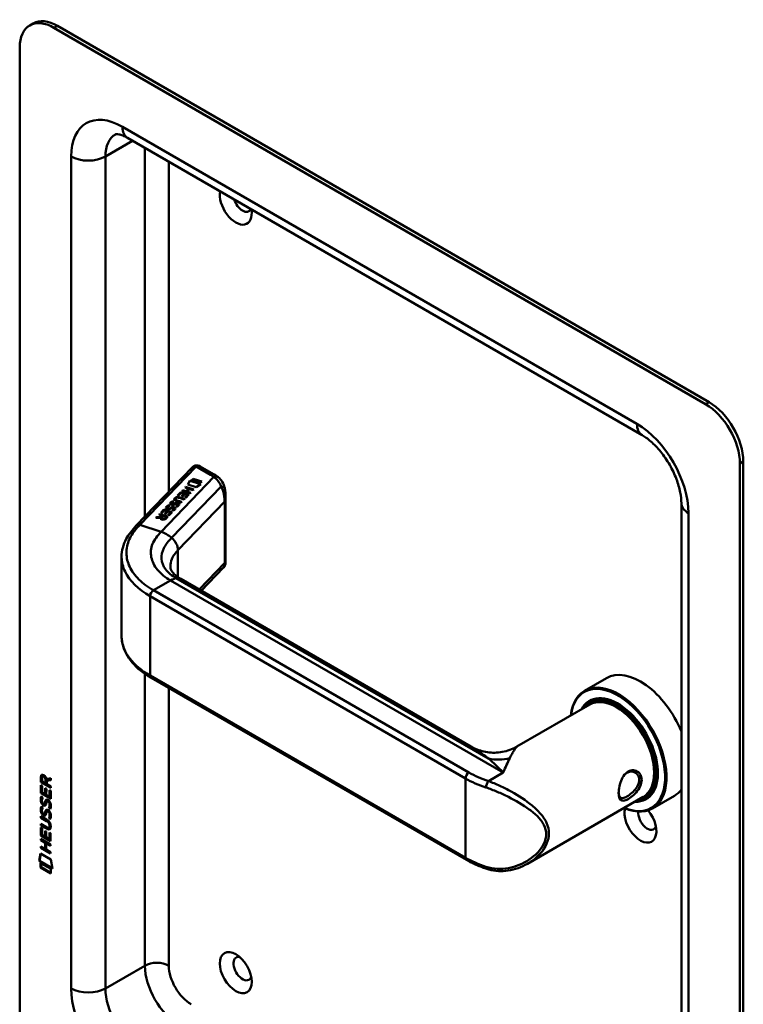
# Model space of a CAD drawing. Header units: millimetres. Extents: x 20 to 833, y 20 to 574.
# Tile 2 of 5: x 180 to 240, y 93 to 175. Entities that reach past the tile are written whole.
import ezdxf

# ---------------------------------------------------------------- set-up
doc = ezdxf.new("R2010")
doc.units = ezdxf.units.MM
doc.header["$LTSCALE"] = 2
doc.layers.add('Sichtbare Kanten(DIN)', color=7, linetype='Continuous', lineweight=50)
doc.layers.add('Sichtbare tangentiale Kanten(DIN)', color=7, linetype='Continuous', lineweight=50)

msp = doc.modelspace()

# ---------------------------------------------------------------- linework, layer by layer
at = {"layer": 'Sichtbare Kanten(DIN)'}
for p, q in [((180.707, 174.086), (180.99, 174.249)), ((236.447, 142.861), (182.707, 173.888)), ((236.73, 143.024), (182.99, 174.051)), ((179.878, 172.255), (179.878, 90.605)), ((231.204, 140.312), (188.778, 164.807)), ((239.558, 56.476), (239.558, 138.125)), ((189.498, 132.848), (194.109, 137.65)), ((195.92, 137.068), (194.772, 137.731)), ((239.275, 56.312), (239.275, 137.962)), ((193.734, 136.232), (193.904, 136.553)), ((193.737, 136.231), (193.904, 136.546)), ((193.904, 136.553), (194.817, 136.261)), ((193.904, 136.553), (193.904, 136.546)), ((193.904, 136.546), (194.811, 136.256)), ((194.048, 136.557), (194.196, 136.711)), ((194.747, 136.334), (194.048, 136.557)), ((194.053, 136.556), (194.196, 136.704)), ((194.196, 136.711), (194.895, 136.487)), ((194.196, 136.711), (194.196, 136.704)), ((194.196, 136.704), (194.89, 136.482)), ((194.895, 136.487), (194.747, 136.334)), ((192.901, 135.341), (193.163, 135.614)), ((192.906, 135.34), (193.163, 135.607)), ((193.163, 135.614), (193.83, 135.4)), ((193.163, 135.614), (193.163, 135.607)), ((193.163, 135.607), (193.825, 135.395)), ((193.266, 135.721), (193.315, 135.771)), ((193.933, 135.507), (193.266, 135.721)), ((193.271, 135.719), (193.315, 135.765)), ((193.315, 135.771), (193.608, 135.677)), ((193.315, 135.771), (193.315, 135.765)), ((193.315, 135.765), (193.608, 135.671)), ((193.516, 135.981), (193.565, 136.032)), ((193.81, 135.887), (193.516, 135.981)), ((193.521, 135.98), (193.565, 136.025)), ((193.565, 136.032), (194.232, 135.818)), ((193.565, 136.032), (193.565, 136.025)), ((193.565, 136.025), (194.227, 135.813)), ((193.608, 135.677), (193.81, 135.887)), ((193.608, 135.671), (193.81, 135.881)), ((193.608, 135.677), (193.608, 135.671)), ((193.893, 135.86), (193.692, 135.651)), ((193.692, 135.651), (193.981, 135.558)), ((193.692, 135.651), (193.692, 135.644)), ((193.692, 135.644), (193.977, 135.553)), ((194.435, 136.008), (193.734, 136.232)), ((193.81, 135.887), (193.81, 135.881)), ((194.183, 135.768), (193.893, 135.86)), ((194.232, 135.818), (194.183, 135.768)), ((194.817, 136.261), (194.435, 136.008)), ((192.504, 134.866), (192.504, 134.859)), ((192.719, 135.024), (192.719, 135.017)), ((192.753, 135.089), (192.752, 135.088)), ((193.198, 134.742), (192.814, 134.865)), ((192.857, 134.918), (193.247, 134.793)), ((192.857, 134.911), (193.242, 134.788)), ((192.983, 135.315), (192.901, 135.341)), ((193.196, 135.537), (192.983, 135.315)), ((193.448, 135.003), (193.059, 135.127)), ((193.113, 135.176), (193.497, 135.054)), ((193.113, 135.17), (193.492, 135.049)), ((193.41, 135.468), (193.196, 135.537)), ((193.247, 134.793), (193.198, 134.742)), ((193.223, 135.274), (193.41, 135.468)), ((193.304, 135.248), (193.223, 135.274)), ((193.228, 135.272), (193.41, 135.462)), ((193.491, 135.442), (193.304, 135.248)), ((193.41, 135.468), (193.41, 135.462)), ((193.497, 135.054), (193.448, 135.003)), ((193.489, 135.157), (193.7, 135.376)), ((193.571, 135.131), (193.489, 135.157)), ((193.7, 135.376), (193.491, 135.442)), ((193.494, 135.155), (193.7, 135.369)), ((193.83, 135.4), (193.571, 135.131)), ((193.7, 135.376), (193.7, 135.369)), ((193.981, 135.558), (193.933, 135.507)), ((196.864, 129.813), (196.864, 135.283)), ((191.513, 133.895), (191.775, 134.168)), ((191.518, 133.894), (191.775, 134.161)), ((191.807, 134.091), (191.594, 133.869)), ((191.775, 134.168), (192.442, 133.955)), ((191.775, 134.168), (191.775, 134.161)), ((191.775, 134.161), (192.437, 133.95)), ((192.022, 134.023), (191.807, 134.091)), ((191.835, 133.828), (192.022, 134.023)), ((191.839, 133.826), (192.022, 134.016)), ((192.103, 133.997), (191.916, 133.802)), ((192.022, 134.023), (192.022, 134.016)), ((192.035, 134.315), (192.035, 134.308)), ((192.091, 134.256), (192.093, 134.255)), ((192.091, 134.256), (192.091, 134.25)), ((192.091, 134.25), (192.093, 134.249)), ((192.312, 133.93), (192.103, 133.997)), ((192.172, 134.251), (192.172, 134.244)), ((192.175, 134.523), (192.175, 134.516)), ((192.442, 133.955), (192.182, 133.685)), ((192.27, 134.294), (192.27, 134.288)), ((192.307, 134.317), (192.307, 134.311)), ((192.364, 134.657), (192.364, 134.651)), ((192.42, 134.599), (192.423, 134.598)), ((192.42, 134.599), (192.42, 134.593)), ((192.42, 134.593), (192.423, 134.592)), ((192.501, 134.072), (192.435, 134.11)), ((192.481, 134.33), (192.476, 134.328)), ((192.501, 134.594), (192.501, 134.587)), ((192.599, 134.637), (192.599, 134.631)), ((192.627, 134.266), (192.628, 134.268)), ((192.627, 134.259), (192.628, 134.262)), ((192.629, 134.276), (192.629, 134.269)), ((192.636, 134.66), (192.636, 134.654)), ((192.831, 134.414), (192.765, 134.453)), ((192.81, 134.673), (192.805, 134.671)), ((192.957, 134.609), (192.957, 134.611)), ((192.957, 134.602), (192.957, 134.605)), ((192.958, 134.619), (192.958, 134.612)), ((234.447, 66.11), (234.447, 134.696)), ((191.109, 133.474), (191.165, 133.533)), ((191.49, 133.491), (191.109, 133.474)), ((191.115, 133.474), (191.165, 133.526)), ((191.165, 133.533), (191.529, 133.549)), ((191.165, 133.526), (191.529, 133.543)), ((191.165, 133.533), (191.165, 133.526)), ((191.373, 133.749), (191.422, 133.8)), ((191.639, 133.664), (191.373, 133.749)), ((191.377, 133.747), (191.422, 133.794)), ((191.422, 133.8), (192.089, 133.587)), ((191.422, 133.8), (191.422, 133.794)), ((191.422, 133.794), (192.084, 133.582)), ((191.49, 133.491), (191.49, 133.485)), ((191.594, 133.869), (191.513, 133.895)), ((191.529, 133.549), (191.639, 133.664)), ((191.529, 133.543), (191.639, 133.657)), ((191.529, 133.549), (191.529, 133.543)), ((191.576, 133.461), (191.576, 133.455)), ((191.72, 133.638), (191.606, 133.518)), ((191.639, 133.664), (191.639, 133.657)), ((191.958, 133.562), (191.72, 133.638)), ((191.916, 133.802), (191.835, 133.828)), ((191.843, 133.442), (191.958, 133.562)), ((191.843, 133.435), (191.958, 133.555)), ((192.089, 133.587), (191.919, 133.41)), ((191.958, 133.562), (191.958, 133.555)), ((192.101, 133.711), (192.312, 133.93)), ((192.182, 133.685), (192.101, 133.711)), ((192.106, 133.709), (192.312, 133.923)), ((192.312, 133.93), (192.312, 133.923)), ((188.284, 123.752), (188.284, 130.224)), ((196.695, 129.384), (194.859, 127.472)), ((217.098, 114.632), (193.165, 128.45)), ((216.731, 105.282), (190.709, 120.306)), ((228.273, 120.276), (226.463, 119.231)), ((226.893, 118.094), (220.888, 114.627)), ((227.019, 118.398), (226.85, 118.3)), ((181.67, 112.142), (181.627, 112.118)), ((181.627, 111.689), (181.627, 112.118)), ((181.669, 111.714), (181.67, 112.142)), ((181.726, 112.047), (181.726, 111.757)), ((181.813, 112.197), (181.771, 112.172)), ((181.626, 110.798), (181.627, 111.452)), ((181.669, 111.714), (181.627, 111.689)), ((182.435, 111.222), (181.627, 111.689)), ((181.627, 111.452), (181.725, 111.395)), ((182.435, 111.271), (181.669, 111.714)), ((181.669, 110.822), (181.669, 111.428)), ((181.725, 111.395), (181.725, 110.864)), ((181.726, 111.757), (182.013, 111.59)), ((182.013, 111.59), (182.014, 111.88)), ((182.056, 111.615), (182.013, 111.59)), ((182.056, 111.615), (182.056, 111.905)), ((182.098, 111.95), (182.436, 112.012)), ((182.113, 111.811), (182.112, 111.533)), ((182.112, 111.533), (182.435, 111.346)), ((182.436, 111.871), (182.113, 111.811)), ((182.155, 111.835), (182.113, 111.811)), ((182.436, 111.887), (182.155, 111.835)), ((182.435, 111.346), (182.435, 111.222)), ((182.436, 112.012), (182.436, 111.871)), ((181.669, 110.822), (181.626, 110.798)), ((182.435, 110.33), (181.626, 110.798)), ((182.435, 110.379), (181.669, 110.822)), ((181.675, 110.517), (181.77, 110.429)), ((181.725, 110.864), (181.978, 110.718)), ((181.978, 110.718), (181.978, 111.19)), ((181.978, 111.19), (182.077, 111.133)), ((182.02, 110.742), (181.978, 110.718)), ((182.02, 110.742), (182.02, 111.166)), ((182.077, 111.133), (182.076, 110.661)), ((182.076, 110.661), (182.336, 110.51)), ((182.336, 110.51), (182.337, 111.048)), ((182.379, 110.535), (182.336, 110.51)), ((182.337, 111.048), (182.435, 110.991)), ((182.379, 110.535), (182.379, 111.024)), ((182.435, 110.991), (182.435, 110.33)), ((231.293, 110.473), (221.768, 104.974)), ((231.619, 110.43), (231.45, 110.332)), ((233.873, 110.577), (232.063, 109.532)), ((181.674, 109.686), (181.77, 109.598)), ((181.73, 110.05), (181.732, 110.043)), ((181.955, 109.921), (181.912, 109.896)), ((181.957, 109.922), (181.915, 109.898)), ((181.924, 109.907), (181.927, 109.91)), ((181.966, 109.931), (181.969, 109.935)), ((182.189, 110.14), (182.147, 110.115)), ((182.22, 110.103), (182.217, 110.105)), ((182.263, 110.128), (182.22, 110.103)), ((182.263, 110.128), (182.259, 110.13)), ((181.625, 108.765), (181.625, 108.888)), ((181.625, 108.888), (182.09, 108.619)), ((181.667, 108.789), (181.625, 108.765)), ((181.667, 108.789), (181.667, 108.863)), ((182.139, 108.516), (181.667, 108.789)), ((181.73, 109.219), (181.732, 109.212)), ((181.954, 109.089), (181.912, 109.065)), ((181.957, 109.091), (181.914, 109.067)), ((181.923, 109.075), (181.926, 109.079)), ((181.965, 109.1), (181.969, 109.103)), ((182.188, 109.308), (182.146, 109.284)), ((182.22, 109.272), (182.216, 109.274)), ((182.262, 109.296), (182.22, 109.272)), ((182.262, 109.296), (182.259, 109.298)), ((182.317, 109.579), (182.274, 109.555)), ((181.624, 108.133), (181.624, 108.256)), ((181.624, 108.256), (182.097, 107.983)), ((181.667, 108.158), (181.624, 108.133)), ((182.09, 107.864), (181.624, 108.133)), ((182.097, 108.492), (181.625, 108.765)), ((181.667, 108.158), (181.667, 108.232)), ((182.132, 107.888), (181.667, 108.158)), ((182.316, 108.748), (182.274, 108.724)), ((182.334, 107.967), (182.291, 107.943)), ((182.346, 108.092), (182.346, 108.095)), ((182.388, 108.116), (182.388, 108.119)), ((181.624, 107.292), (181.624, 107.947)), ((181.624, 107.947), (181.723, 107.89)), ((181.666, 107.317), (181.624, 107.292)), ((182.432, 106.825), (181.624, 107.292)), ((181.666, 107.317), (181.667, 107.922)), ((182.432, 106.874), (181.666, 107.317)), ((181.723, 107.89), (181.722, 107.359)), ((181.722, 107.359), (181.975, 107.212)), ((181.975, 107.212), (181.976, 107.685)), ((182.018, 107.237), (181.975, 107.212)), ((181.976, 107.685), (182.074, 107.628)), ((182.018, 107.237), (182.018, 107.66)), ((182.074, 107.628), (182.074, 107.155)), ((182.074, 107.155), (182.334, 107.005)), ((182.334, 107.005), (182.334, 107.543)), ((182.334, 107.543), (182.433, 107.486)), ((182.376, 107.029), (182.376, 107.518)), ((182.433, 107.486), (182.432, 106.825)), ((181.623, 106.91), (181.623, 107.034)), ((181.623, 107.034), (182.432, 106.566)), ((181.665, 106.935), (181.623, 106.91)), ((181.975, 106.707), (181.623, 106.91)), ((181.623, 106.279), (181.623, 106.402)), ((181.623, 106.402), (181.974, 106.199)), ((181.665, 106.935), (181.666, 107.009)), ((182.017, 106.732), (181.665, 106.935)), ((181.665, 106.303), (181.665, 106.377)), ((181.974, 106.199), (181.975, 106.707)), ((182.017, 106.732), (181.975, 106.707)), ((182.017, 106.223), (182.017, 106.732)), ((182.118, 106.673), (182.075, 106.649)), ((182.432, 106.443), (182.075, 106.649)), ((182.075, 106.649), (182.075, 106.14)), ((182.432, 106.492), (182.118, 106.673)), ((182.376, 107.029), (182.334, 107.005)), ((182.432, 106.566), (182.432, 106.443)), ((181.472, 105.197), (181.602, 105.819)), ((181.515, 105.222), (181.635, 105.8)), ((181.602, 105.819), (182.452, 105.327)), ((181.665, 106.303), (181.623, 106.279)), ((182.431, 105.811), (181.623, 106.279)), ((182.431, 105.86), (181.665, 106.303)), ((182.017, 106.223), (181.974, 106.199)), ((182.075, 106.14), (182.431, 105.934)), ((182.431, 105.934), (182.431, 105.811)), ((181.515, 105.222), (181.472, 105.197)), ((182.58, 104.557), (181.472, 105.197)), ((182.571, 104.611), (181.515, 105.222)), ((181.602, 105.029), (182.45, 104.539)), ((181.602, 104.656), (181.602, 105.029)), ((181.644, 104.681), (181.645, 105.004)), ((182.452, 105.327), (182.58, 104.557)), ((181.644, 104.681), (181.602, 104.656)), ((182.45, 104.166), (181.602, 104.656)), ((182.45, 104.215), (181.644, 104.681)), ((182.45, 104.539), (182.45, 104.166))]:
    msp.add_line(p, q, dxfattribs=at)
for centre, major_axis, ratio, start_param, end_param in [((182.99, 170.785), (-2, 3.464), 0.57735, 5.497787, 6.283185), ((182.707, 170.622), (-2, 3.464), 0.57735, 5.497787, 7.068583), ((197.698, 159.354), (0.93, -1.611), 0.57735, 3.725867, 7.269707), ((198.263, 159.681), (0.53, -0.918), 0.57735, 4.343069, 6.652505), ((236.73, 139.758), (-2, 3.464), 0.57735, 3.926991, 5.497787), ((236.447, 139.595), (2, -3.464), 0.57735, 0.785398, 2.356194), ((194.572, 137.154), (-0.076, -0.62), 0.711531, 2.84759, 2.850395), ((194.309, 135.21), (-1.686, -0.2), 0.222773, 6.018982, 6.737446), ((194.309, 135.203), (-1.686, -0.2), 0.222773, 6.018982, 6.248126), ((193.399, 134.261), (-0.7, 0.879), 0.508563, 5.632274, 6.350614), ((193.399, 134.255), (-0.7, 0.879), 0.508563, 5.632274, 6.350614), ((195.66, 130.67), (-2.871, 4.449), 0.191984, 6.053706, 6.328639), ((192.462, 134.434), (0.425, 0.134), 0.323145, 3.032844, 3.554231), ((192.462, 134.428), (0.425, 0.134), 0.323145, 3.032844, 3.554231), ((192.791, 134.777), (-0.424, -0.134), 0.323385, 6.174461, 6.696153), ((192.791, 134.77), (-0.424, -0.134), 0.323385, 6.174461, 6.696153), ((192.491, 134.322), (0.0415, 0.0104), 0.237853, 1.45827, 1.766348), ((192.351, 134.214), (0.276, 0.072), 0.366407, 6.119353, 6.579647), ((191.931, 133.941), (0.695, 0.349), 0.189659, 6.06821, 6.129169), ((191.931, 133.934), (0.695, 0.349), 0.189659, 6.06821, 6.129169), ((192.351, 134.208), (0.276, 0.072), 0.366407, 6.119353, 6.188348), ((192.82, 134.665), (-0.0415, -0.0104), 0.237853, 4.599863, 4.907941), ((192.677, 134.556), (-0.279, -0.072), 0.364474, 2.978881, 3.436713), ((192.208, 134.257), (-0.747, -0.376), 0.181536, 2.935109, 2.99425), ((192.208, 134.25), (-0.747, -0.376), 0.181536, 2.935109, 2.99425), ((192.677, 134.55), (-0.279, -0.072), 0.364474, 2.978881, 3.047498), ((192.003, 133.541), (-0.518, -0.093), 0.376472, 6.070506, 6.901313), ((192.003, 133.534), (-0.518, -0.093), 0.376472, 6.070506, 6.199543), ((191.668, 133.634), (-0.151, 0.213), 0.804515, 2.32247, 3.295215), ((191.668, 133.627), (0.151, -0.213), 0.804515, 5.464063, 6.436807), ((229.263, 114.381), (2.8, -4.85), 0.57735, 5.616239, 10.091724), ((231.073, 115.427), (-2.8, 4.85), 0.57735, 4.477866, 6.283185), ((229.206, 114.349), (-2.76, 4.78), 0.57735, 2.493276, 6.931502), ((229.206, 114.349), (2.34, -4.053), 0.57735, 5.935521, 9.772443), ((229.15, 114.316), (2.3, -3.984), 0.57735, 5.987222, 9.720741), ((229.093, 114.283), (-2.26, 3.914), 0.57735, 2.910651, 6.514127), ((229.234, 114.365), (-2.32, 4.018), 0.57735, 5.502088, 6.538938), ((229.093, 114.283), (-2.2, 3.811), 0.57735, 3.141593, 6.283185), ((229.319, 114.414), (-2.3, 3.984), 0.57735, 6.063133, 6.283185), ((229.376, 114.447), (-2.32, 4.018), 0.57735, 0.030483, 0.137203), ((182.059, 111.602), (0.285, -0.572), 0.301873, 2.712845, 3.68559), ((182.102, 111.626), (0.285, -0.572), 0.301873, 2.712845, 3.160061), ((181.665, 111.803), (0.033, 0.522), 0.855294, 5.050754, 5.881562), ((229.234, 114.365), (2.32, -4.018), 0.57735, 6.027433, 7.064282), ((230.79, 115.263), (1.91, -3.308), 0.57735, 5.557326, 5.557339), ((230.847, 115.296), (-1.8, 3.118), 0.57735, 2.462586, 2.462623), ((230.79, 115.263), (1.91, -3.308), 0.57735, 5.639968, 5.640046), ((229.093, 114.283), (-2.26, 3.914), 0.57735, 2.422782, 2.422829), ((229.15, 114.316), (2.3, -3.984), 0.57735, 5.546128, 5.546169), ((229.206, 114.349), (2.34, -4.053), 0.57735, 5.528422, 5.52846), ((229.376, 114.447), (1.95, -3.377), 0.57735, 6.020574, 6.020678), ((229.432, 114.479), (1.91, -3.308), 0.57735, 6.04552, 6.045823), ((229.319, 114.414), (2.3, -3.984), 0.57735, 0, 0.220052), ((231.073, 115.427), (2.8, -4.85), 0.57735, 0, 0.234523), ((182.088, 110.859), (0.278, 0.917), 0.281235, 2.669751, 2.730711), ((181.941, 110.188), (0.059, 0.299), 0.72217, 2.211263, 2.671556), ((181.907, 109.924), (0.0248, 0.0325), 0.583914, 4.30859, 4.616668), ((181.95, 109.949), (0.0248, 0.0325), 0.583914, 4.30859, 4.616668), ((182.034, 109.66), (0.145, 0.462), 0.615043, 5.609575, 6.130963), ((182.076, 109.685), (0.145, 0.462), 0.615043, 5.609575, 6.130963), ((229.15, 114.316), (2.3, -3.984), 0.57735, 5.735243, 5.735264), ((229.093, 114.283), (-2.26, 3.914), 0.57735, 2.624619, 2.624677), ((229.093, 114.283), (-2.2, 3.811), 0.57735, 2.677724, 2.677869), ((229.376, 114.447), (-2.32, 4.018), 0.57735, 2.582841, 2.582924), ((229.376, 114.447), (2.32, -4.018), 0.57735, 6.145982, 6.252702), ((182.112, 110.095), (0.304, 0.982), 0.270347, 2.690551, 2.749692), ((181.943, 109.358), (0.062, 0.301), 0.723088, 2.219923, 2.677754), ((181.907, 109.093), (0.0248, 0.0325), 0.583914, 4.30859, 4.616668), ((181.949, 109.117), (0.0248, 0.0325), 0.583914, 4.30859, 4.616668), ((182.033, 108.829), (0.145, 0.462), 0.615351, 5.608827, 6.13052), ((182.076, 108.854), (0.145, 0.462), 0.615351, 5.608827, 6.13052), ((231.073, 108.405), (0.93, -1.611), 0.57735, 3.6589, 8.138452), ((231.639, 108.731), (0.53, -0.918), 0.57735, 3.796235, 6.739089), ((181.009, 107.716), (1.39, 0.562), 0.642557, 6.029314, 6.747778), ((181.011, 110.016), (1.354, -2.201), 0.216413, 5.902022, 6.620361), ((175.718, 118.397), (6.576, -10.453), 0.079405, 6.133619, 6.408552), ((175.76, 118.421), (6.576, -10.453), 0.079405, 6.280171, 6.408552), ((181.053, 110.041), (1.354, -2.201), 0.216413, 5.902022, 6.233391), ((218.534, 104.921), (-0.125, -0.38), 0.405066, 0, 0.002652), ((198.263, 96.321), (-0.53, 0.918), 0.57735, 5.827281, 9.880682)]:
    msp.add_ellipse(centre, major_axis=major_axis, ratio=ratio, start_param=start_param, end_param=end_param, dxfattribs=at)
msp.add_ellipse((197.698, 95.994), major_axis=(-0.93, 1.611), ratio=0.57735, dxfattribs=at)
for points, knots in [([(188.778, 164.807), (188.634, 164.89), (188.5, 164.954), (188.261, 165.049), (188.156, 165.079), (187.985, 165.113), (187.919, 165.118), (187.828, 165.117), (187.803, 165.112), (187.778, 165.105), (187.778, 165.104), (187.778, 165.104)], [1.5707963, 1.5707963, 1.5707963, 1.5707963, 1.727876, 1.727876, 1.8849556, 1.8849556, 2.0420352, 2.0420352, 2.1991149, 2.1991149, 2.3561945, 2.3561945, 2.3561945, 2.3561945]), ([(234.447, 134.696), (234.447, 134.957), (234.418, 135.26), (234.288, 135.933), (234.182, 136.304), (233.893, 137.072), (233.706, 137.469), (233.268, 138.234), (233.017, 138.602), (232.484, 139.259), (232.204, 139.549), (231.677, 140.007), (231.429, 140.182), (231.204, 140.312)], [0, 0, 0, 0, 0.247126, 0.247126, 0.507609, 0.507609, 0.778558, 0.778558, 1.053397, 1.053397, 1.324615, 1.324615, 1.570796, 1.570796, 1.570796, 1.570796]), ([(194.231, 137.745), (194.222, 137.74), (194.214, 137.735), (194.198, 137.725), (194.19, 137.719), (194.173, 137.707), (194.165, 137.701), (194.149, 137.688), (194.141, 137.681), (194.124, 137.666), (194.116, 137.658), (194.109, 137.65)], [3.1415927, 3.1415927, 3.1415927, 3.1415927, 3.1974432, 3.1974432, 3.2532937, 3.2532937, 3.3091443, 3.3091443, 3.3649948, 3.3649948, 3.4208453, 3.4208453, 3.4208453, 3.4208453]), ([(194.237, 137.748), (194.273, 137.769), (194.313, 137.785), (194.4, 137.807), (194.449, 137.813), (194.555, 137.81), (194.613, 137.799), (194.698, 137.768), (194.728, 137.755), (194.757, 137.739)], [0.0018471, 0.0018471, 0.0018471, 0.0018471, 0.0332802, 0.0332802, 0.0700662, 0.0700662, 0.1136532, 0.1136532, 0.1385761, 0.1385761, 0.1385761, 0.1385761]), ([(196.264, 136.829), (196.242, 136.847), (196.221, 136.864), (196.177, 136.898), (196.155, 136.915), (196.109, 136.948), (196.086, 136.964), (196.04, 136.995), (196.016, 137.01), (195.968, 137.04), (195.944, 137.054), (195.92, 137.068)], [1.3871415, 1.3871415, 1.3871415, 1.3871415, 1.4238724, 1.4238724, 1.4606034, 1.4606034, 1.4973344, 1.4973344, 1.5340654, 1.5340654, 1.5707963, 1.5707963, 1.5707963, 1.5707963]), ([(196.261, 136.83), (196.388, 136.723), (196.497, 136.592), (196.675, 136.295), (196.743, 136.126), (196.796, 135.926), (196.802, 135.902), (196.807, 135.877)], [0, 0, 0, 0, 0.1398436, 0.1398436, 0.2901007, 0.2901007, 0.3112087, 0.3112087, 0.3112087, 0.3112087]), ([(192.857, 134.918), (192.822, 134.929), (192.787, 134.943), (192.747, 134.971), (192.736, 134.981), (192.722, 135.004), (192.719, 135.016), (192.721, 135.042), (192.727, 135.056), (192.741, 135.075), (192.746, 135.081), (192.752, 135.088)], [0, 0, 0, 0, 0.03013076, 0.03013076, 0.04643109, 0.04643109, 0.06207275, 0.06207275, 0.07997439, 0.07997439, 0.08929735, 0.08929735, 0.08929735, 0.08929735]), ([(192.719, 135.017), (192.719, 135.007), (192.722, 134.997), (192.736, 134.975), (192.747, 134.964), (192.787, 134.937), (192.822, 134.922), (192.857, 134.911)], [-0.06012294, -0.06012294, -0.06012294, -0.06012294, -0.04643109, -0.04643109, -0.03013076, -0.03013076, 0, 0, 0, 0]), ([(188.283, 130.287), (188.283, 130.781), (188.413, 131.281), (188.862, 132.138), (189.176, 132.512), (189.498, 132.848)], [0, 0, 0, 0, 0.585671, 0.585671, 1.084338, 1.084338, 1.084338, 1.084338]), ([(192.309, 129.479), (192.311, 129.295), (192.344, 129.177), (192.574, 128.897), (192.662, 128.808), (192.879, 128.63), (193.013, 128.538), (193.167, 128.449)], [0, 0, 0, 0, 0.4785413, 0.4785413, 0.6584262, 0.6584262, 0.8461037, 0.8461037, 0.8461037, 0.8461037]), ([(196.864, 129.813), (196.864, 129.799), (196.863, 129.782), (196.861, 129.747), (196.859, 129.728), (196.851, 129.68), (196.844, 129.651), (196.821, 129.576), (196.8, 129.531), (196.756, 129.458), (196.734, 129.429), (196.71, 129.402)], [0.0000335, 0.0000335, 0.0000335, 0.0000335, 0.0155419, 0.0155419, 0.0309443, 0.0309443, 0.0536682, 0.0536682, 0.0909432, 0.0909432, 0.1178364, 0.1178364, 0.1178364, 0.1178364]), ([(190.711, 120.305), (190.09, 120.664), (189.558, 121.091), (188.753, 122.037), (188.472, 122.574), (188.307, 123.332), (188.283, 123.545), (188.283, 123.758)], [0, 0, 0, 0, 0.647379, 0.647379, 1.304407, 1.304407, 1.557866, 1.557866, 1.557866, 1.557866]), ([(217.097, 114.633), (217.418, 114.448), (217.783, 114.304), (218.549, 114.13), (218.96, 114.104), (219.785, 114.182), (220.206, 114.297), (220.686, 114.517), (220.787, 114.569), (220.884, 114.624)], [0, 0, 0, 0, 0.304081, 0.304081, 0.621894, 0.621894, 0.958577, 0.958577, 1.051713, 1.051713, 1.051713, 1.051713]), ([(230.065, 112.573), (229.922, 112.491), (229.66, 112.229), (229.399, 111.668), (229.269, 111.054), (229.269, 110.346), (229.529, 110.065), (230.052, 110.269), (230.676, 110.726), (231.187, 111.454), (231.185, 112.117), (231.038, 112.39), (230.725, 112.703), (230.351, 112.737), (230.065, 112.573), (230.065, 112.573), (230.065, 112.573), (230.065, 112.573)], [-2.115032, -2.115032, -2.115032, -2.115032, -1.963993, -1.812917, -1.66184, -1.510764, -1.208611, -1.057535, -0.906458, -0.604306, -0.453229, -0.339922, -0.302153, 0, 0, 0, 0.000037, 0.000037, 0.000037, 0.000037]), ([(229.965, 112.474), (229.965, 112.474), (229.965, 112.474), (229.965, 112.474), (230.22, 112.621), (230.521, 112.596), (230.723, 112.433), (230.748, 112.413), (230.772, 112.391), (230.794, 112.367), (230.86, 112.294), (230.91, 112.206), (230.939, 112.106), (230.977, 111.974), (230.977, 111.821), (230.939, 111.667), (230.862, 111.36), (230.629, 111.046), (230.365, 110.808), (230.233, 110.689), (230.093, 110.588), (229.965, 110.514), (229.837, 110.44), (229.721, 110.394), (229.626, 110.381), (229.434, 110.356), (229.322, 110.47), (229.285, 110.712), (229.28, 110.744), (229.276, 110.779), (229.274, 110.816)], [2.115032, 2.115032, 2.115032, 2.115032, 2.11507, 2.11507, 2.11507, 2.417222, 2.417222, 2.417222, 2.454991, 2.454991, 2.454991, 2.568299, 2.568299, 2.568299, 2.719375, 2.719375, 2.719375, 3.021528, 3.021528, 3.021528, 3.172604, 3.172604, 3.172604, 3.323681, 3.323681, 3.323681, 3.625833, 3.625833, 3.625833, 3.666394, 3.666394, 3.666394, 3.666394]), ([(182.346, 108.095), (182.346, 108.11), (182.345, 108.126), (182.341, 108.173), (182.334, 108.205), (182.313, 108.266), (182.3, 108.294), (182.266, 108.348), (182.246, 108.373), (182.185, 108.435), (182.14, 108.467), (182.097, 108.492)], [0, 0, 0, 0, 0.0140042, 0.0140042, 0.0408947, 0.0408947, 0.0643904, 0.0643904, 0.0888755, 0.0888755, 0.1341356, 0.1341356, 0.1341356, 0.1341356]), ([(182.388, 108.119), (182.388, 108.135), (182.388, 108.15), (182.383, 108.197), (182.377, 108.229), (182.356, 108.291), (182.342, 108.318), (182.309, 108.373), (182.288, 108.397), (182.227, 108.46), (182.182, 108.492), (182.139, 108.516)], [0, 0, 0, 0, 0.0140042, 0.0140042, 0.0408947, 0.0408947, 0.0643904, 0.0643904, 0.0888755, 0.0888755, 0.1341356, 0.1341356, 0.1341356, 0.1341356]), ([(218.409, 104.542), (218.287, 104.582), (218.167, 104.624), (217.931, 104.712), (217.815, 104.758), (217.586, 104.853), (217.474, 104.902), (217.254, 105.005), (217.146, 105.058), (216.935, 105.168), (216.832, 105.224), (216.731, 105.282)], [1.3045023, 1.3045023, 1.3045023, 1.3045023, 1.3577611, 1.3577611, 1.4110199, 1.4110199, 1.4642787, 1.4642787, 1.5175375, 1.5175375, 1.5707963, 1.5707963, 1.5707963, 1.5707963]), ([(221.763, 104.971), (221.269, 104.686), (220.715, 104.486), (219.631, 104.326), (219.086, 104.35), (218.52, 104.507), (218.465, 104.523), (218.41, 104.542)], [0, 0, 0, 0, 0.4643449, 0.4643449, 0.892664, 0.892664, 0.939398, 0.939398, 0.939398, 0.939398])]:
    msp.add_open_spline(points, degree=3, knots=knots, dxfattribs=at)
for points in [[(196.808, 135.872), (196.849, 135.688), (196.864, 135.491), (196.864, 135.287)], [(192.273, 134.649), (192.271, 134.681), (192.287, 134.715), (192.321, 134.751)], [(192.321, 134.751), (192.332, 134.763), (192.345, 134.774), (192.359, 134.786)], [(192.321, 134.745), (192.332, 134.756), (192.345, 134.767), (192.359, 134.779)], [(192.359, 134.786), (192.409, 134.828), (192.488, 134.861), (192.504, 134.866)], [(192.359, 134.779), (192.409, 134.822), (192.488, 134.854), (192.504, 134.859)], [(192.46, 134.77), (192.401, 134.73), (192.365, 134.693), (192.364, 134.659)], [(192.579, 134.827), (192.579, 134.827), (192.51, 134.804), (192.46, 134.77)], [(192.504, 134.866), (192.509, 134.864), (192.579, 134.827), (192.579, 134.827)], [(192.504, 134.859), (192.508, 134.857), (192.553, 134.834), (192.572, 134.824)], [(196.864, 135.283), (196.864, 135.285), (196.864, 135.286), (196.864, 135.287)], [(191.944, 134.306), (191.942, 134.338), (191.957, 134.372), (191.992, 134.408)], [(191.944, 134.309), (191.945, 134.338), (191.961, 134.369), (191.992, 134.402)], [(192.073, 134.198), (192.001, 134.214), (191.948, 134.249), (191.944, 134.306)], [(191.992, 134.408), (192.003, 134.42), (192.016, 134.431), (192.03, 134.443)], [(191.992, 134.402), (192.003, 134.413), (192.016, 134.424), (192.03, 134.436)], [(192.03, 134.443), (192.08, 134.485), (192.159, 134.518), (192.175, 134.523)], [(192.03, 134.436), (192.08, 134.479), (192.159, 134.511), (192.175, 134.516)], [(192.131, 134.427), (192.072, 134.387), (192.036, 134.35), (192.035, 134.316)], [(192.194, 134.196), (192.158, 134.188), (192.118, 134.188), (192.073, 134.198)], [(192.093, 134.255), (192.122, 134.246), (192.143, 134.245), (192.172, 134.251)], [(192.093, 134.249), (192.122, 134.24), (192.143, 134.238), (192.172, 134.244)], [(192.25, 134.484), (192.25, 134.484), (192.181, 134.461), (192.131, 134.427)], [(192.172, 134.251), (192.2, 134.258), (192.232, 134.272), (192.27, 134.294)], [(192.172, 134.244), (192.2, 134.251), (192.232, 134.265), (192.27, 134.288)], [(192.175, 134.523), (192.179, 134.521), (192.25, 134.484), (192.25, 134.484)], [(192.175, 134.516), (192.179, 134.515), (192.224, 134.491), (192.243, 134.481)], [(192.367, 134.272), (192.3, 134.229), (192.249, 134.208), (192.194, 134.196)], [(192.27, 134.294), (192.276, 134.298), (192.307, 134.317), (192.307, 134.317)], [(192.27, 134.288), (192.276, 134.291), (192.307, 134.311), (192.307, 134.311)], [(192.273, 134.652), (192.274, 134.681), (192.29, 134.712), (192.321, 134.745)], [(192.403, 134.541), (192.331, 134.557), (192.278, 134.592), (192.273, 134.649)], [(192.307, 134.317), (192.351, 134.346), (192.387, 134.363), (192.422, 134.376)], [(192.307, 134.311), (192.351, 134.339), (192.387, 134.357), (192.422, 134.37)], [(192.476, 134.328), (192.446, 134.319), (192.411, 134.301), (192.367, 134.272)], [(192.523, 134.539), (192.487, 134.531), (192.448, 134.531), (192.403, 134.541)], [(192.422, 134.376), (192.476, 134.396), (192.542, 134.403), (192.616, 134.379)], [(192.422, 134.37), (192.476, 134.389), (192.542, 134.396), (192.616, 134.372)], [(192.423, 134.598), (192.451, 134.589), (192.473, 134.588), (192.501, 134.594)], [(192.423, 134.592), (192.451, 134.583), (192.473, 134.581), (192.501, 134.587)], [(192.435, 134.11), (192.435, 134.11), (192.506, 134.145), (192.531, 134.161)], [(192.441, 134.107), (192.459, 134.116), (192.51, 134.142), (192.531, 134.155)], [(192.608, 134.312), (192.581, 134.331), (192.533, 134.341), (192.493, 134.333)], [(192.501, 134.594), (192.529, 134.601), (192.561, 134.615), (192.599, 134.637)], [(192.501, 134.587), (192.529, 134.594), (192.561, 134.608), (192.599, 134.631)], [(192.538, 134.087), (192.527, 134.082), (192.501, 134.072), (192.501, 134.072)], [(192.696, 134.615), (192.629, 134.572), (192.578, 134.551), (192.523, 134.539)], [(192.531, 134.161), (192.579, 134.191), (192.609, 134.22), (192.624, 134.254)], [(192.531, 134.155), (192.579, 134.184), (192.609, 134.214), (192.624, 134.247)], [(192.636, 134.148), (192.614, 134.13), (192.577, 134.105), (192.538, 134.087)], [(192.599, 134.637), (192.605, 134.641), (192.636, 134.66), (192.636, 134.66)], [(192.599, 134.631), (192.605, 134.634), (192.636, 134.654), (192.636, 134.654)], [(192.616, 134.379), (192.639, 134.371), (192.643, 134.368), (192.65, 134.365)], [(192.616, 134.372), (192.639, 134.364), (192.643, 134.362), (192.65, 134.359)], [(192.636, 134.66), (192.68, 134.689), (192.716, 134.706), (192.751, 134.719)], [(192.636, 134.654), (192.68, 134.682), (192.716, 134.7), (192.751, 134.713)], [(192.721, 134.262), (192.711, 134.222), (192.688, 134.189), (192.636, 134.148)], [(192.65, 134.365), (192.698, 134.344), (192.733, 134.307), (192.721, 134.262)], [(192.65, 134.359), (192.69, 134.341), (192.722, 134.312), (192.723, 134.276)], [(192.805, 134.671), (192.775, 134.662), (192.741, 134.644), (192.696, 134.615)], [(192.751, 134.719), (192.805, 134.739), (192.871, 134.746), (192.945, 134.721)], [(192.751, 134.713), (192.805, 134.732), (192.871, 134.739), (192.945, 134.715)], [(192.765, 134.453), (192.765, 134.453), (192.835, 134.488), (192.861, 134.504)], [(192.771, 134.45), (192.788, 134.459), (192.839, 134.485), (192.861, 134.498)], [(192.937, 134.655), (192.91, 134.674), (192.862, 134.684), (192.822, 134.676)], [(192.867, 134.43), (192.857, 134.425), (192.831, 134.414), (192.831, 134.414)], [(192.861, 134.504), (192.908, 134.534), (192.939, 134.563), (192.953, 134.597)], [(192.861, 134.498), (192.908, 134.527), (192.939, 134.557), (192.953, 134.59)], [(192.965, 134.491), (192.943, 134.473), (192.906, 134.448), (192.867, 134.43)], [(192.945, 134.721), (192.968, 134.714), (192.972, 134.711), (192.979, 134.708)], [(192.945, 134.715), (192.968, 134.707), (192.972, 134.705), (192.979, 134.702)], [(193.05, 134.604), (193.04, 134.565), (193.017, 134.532), (192.965, 134.491)], [(192.979, 134.708), (193.027, 134.687), (193.062, 134.65), (193.05, 134.604)], [(192.979, 134.702), (193.02, 134.684), (193.051, 134.655), (193.053, 134.619)], [(191.606, 133.518), (191.57, 133.481), (191.549, 133.431), (191.645, 133.4)], [(191.576, 133.455), (191.576, 133.432), (191.594, 133.41), (191.645, 133.393)], [(191.919, 133.41), (191.858, 133.352), (191.744, 133.307), (191.601, 133.352)], [(188.284, 130.287), (188.284, 130.286), (188.284, 130.285), (188.284, 130.284)], [(196.697, 129.386), (196.696, 129.385), (196.696, 129.385), (196.695, 129.384)], [(220.887, 114.626), (220.887, 114.627), (220.887, 114.627), (220.888, 114.627)], [(181.627, 112.118), (181.631, 112.26), (181.697, 112.373), (181.87, 112.273)], [(181.67, 112.142), (181.672, 112.211), (181.688, 112.272), (181.724, 112.307)], [(182.014, 111.88), (182.014, 111.969), (181.989, 112.09), (181.872, 112.158)], [(182.056, 111.905), (182.056, 111.994), (182.032, 112.114), (181.914, 112.182)], [(229.789, 112.34), (229.845, 112.393), (229.903, 112.438), (229.965, 112.474)], [(181.618, 110.329), (181.623, 110.372), (181.635, 110.433), (181.655, 110.477)], [(181.655, 110.477), (181.66, 110.49), (181.675, 110.517), (181.675, 110.517)], [(181.66, 110.354), (181.665, 110.395), (181.676, 110.454), (181.695, 110.498)], [(181.77, 110.429), (181.77, 110.429), (181.737, 110.342), (181.727, 110.303)], [(181.64, 110.054), (181.614, 110.148), (181.606, 110.229), (181.618, 110.329)], [(181.617, 109.498), (181.622, 109.54), (181.634, 109.601), (181.654, 109.646)], [(181.798, 109.813), (181.735, 109.86), (181.67, 109.945), (181.64, 110.054)], [(181.682, 110.079), (181.657, 110.172), (181.648, 110.253), (181.66, 110.354)], [(181.654, 109.646), (181.66, 109.659), (181.674, 109.686), (181.674, 109.686)], [(181.66, 109.522), (181.665, 109.564), (181.676, 109.622), (181.695, 109.667)], [(181.84, 109.837), (181.777, 109.884), (181.712, 109.969), (181.682, 110.079)], [(181.727, 110.303), (181.709, 110.231), (181.707, 110.158), (181.723, 110.078)], [(181.77, 109.598), (181.77, 109.598), (181.736, 109.511), (181.726, 109.471)], [(181.79, 109.94), (181.832, 109.897), (181.885, 109.878), (181.915, 109.898)], [(181.842, 109.783), (181.813, 109.8), (181.807, 109.806), (181.798, 109.813)], [(181.884, 109.808), (181.856, 109.825), (181.85, 109.83), (181.84, 109.837)], [(182.019, 109.8), (181.987, 109.75), (181.931, 109.73), (181.842, 109.783)], [(182.003, 109.779), (181.972, 109.771), (181.933, 109.779), (181.884, 109.808)], [(181.927, 109.91), (181.946, 109.935), (181.962, 109.979), (181.978, 110.05)], [(181.955, 109.921), (181.955, 109.921), (181.956, 109.922), (181.957, 109.922)], [(181.969, 109.935), (181.989, 109.959), (182.005, 110.003), (182.02, 110.075)], [(181.978, 110.05), (182.002, 110.157), (182.03, 110.209), (182.07, 110.24)], [(182.074, 109.946), (182.058, 109.876), (182.041, 109.832), (182.019, 109.8)], [(182.02, 110.075), (182.042, 110.171), (182.067, 110.223), (182.102, 110.255)], [(182.07, 110.24), (182.097, 110.261), (182.134, 110.264), (182.184, 110.242)], [(182.088, 110.002), (182.085, 109.994), (182.074, 109.946), (182.074, 109.946)], [(182.14, 110.111), (182.12, 110.094), (182.103, 110.058), (182.088, 110.002)], [(182.217, 110.105), (182.182, 110.125), (182.161, 110.127), (182.14, 110.111)], [(182.184, 110.242), (182.266, 110.208), (182.346, 110.129), (182.4, 109.994)], [(182.259, 110.13), (182.228, 110.148), (182.208, 110.151), (182.189, 110.14)], [(182.274, 109.555), (182.274, 109.555), (182.318, 109.613), (182.335, 109.696)], [(182.317, 109.579), (182.317, 109.579), (182.361, 109.637), (182.377, 109.72)], [(182.335, 109.696), (182.354, 109.794), (182.354, 109.884), (182.324, 109.965)], [(182.377, 109.72), (182.397, 109.818), (182.397, 109.908), (182.367, 109.99)], [(182.442, 109.664), (182.434, 109.561), (182.389, 109.479), (182.379, 109.466)], [(182.4, 109.994), (182.431, 109.917), (182.447, 109.837), (182.447, 109.749)], [(182.447, 109.749), (182.447, 109.721), (182.445, 109.694), (182.442, 109.664)], [(181.639, 109.223), (181.614, 109.316), (181.605, 109.397), (181.617, 109.498)], [(181.797, 108.981), (181.734, 109.029), (181.669, 109.114), (181.639, 109.223)], [(181.682, 109.248), (181.656, 109.341), (181.648, 109.422), (181.66, 109.522)], [(181.84, 109.006), (181.777, 109.053), (181.712, 109.138), (181.682, 109.248)], [(181.726, 109.471), (181.708, 109.399), (181.706, 109.327), (181.723, 109.247)], [(181.79, 109.109), (181.831, 109.065), (181.884, 109.046), (181.914, 109.067)], [(181.841, 108.952), (181.813, 108.969), (181.807, 108.974), (181.797, 108.981)], [(181.884, 108.976), (181.855, 108.993), (181.849, 108.999), (181.84, 109.006)], [(182.019, 108.968), (181.986, 108.919), (181.931, 108.899), (181.841, 108.952)], [(182.002, 108.948), (181.972, 108.94), (181.933, 108.947), (181.884, 108.976)], [(181.926, 109.079), (181.946, 109.104), (181.962, 109.148), (181.977, 109.219)], [(181.954, 109.089), (181.955, 109.09), (181.956, 109.091), (181.957, 109.091)], [(181.969, 109.103), (181.988, 109.128), (182.004, 109.172), (182.02, 109.243)], [(181.977, 109.219), (182.001, 109.325), (182.03, 109.377), (182.07, 109.409)], [(182.073, 109.114), (182.058, 109.045), (182.04, 109.001), (182.019, 108.968)], [(182.02, 109.243), (182.041, 109.339), (182.067, 109.391), (182.101, 109.424)], [(182.07, 109.409), (182.096, 109.43), (182.133, 109.432), (182.184, 109.411)], [(182.087, 109.171), (182.085, 109.163), (182.073, 109.115), (182.073, 109.114)], [(182.14, 109.28), (182.12, 109.262), (182.102, 109.227), (182.087, 109.171)], [(182.216, 109.274), (182.182, 109.294), (182.161, 109.295), (182.14, 109.28)], [(182.184, 109.411), (182.265, 109.376), (182.345, 109.297), (182.4, 109.163)], [(182.259, 109.298), (182.228, 109.316), (182.207, 109.319), (182.188, 109.308)], [(182.379, 109.466), (182.373, 109.471), (182.274, 109.555), (182.274, 109.555)], [(182.274, 108.724), (182.274, 108.724), (182.318, 108.781), (182.334, 108.865)], [(182.316, 108.748), (182.316, 108.748), (182.36, 108.806), (182.377, 108.889)], [(182.401, 109.508), (182.371, 109.534), (182.317, 109.579), (182.317, 109.579)], [(182.334, 108.865), (182.354, 108.962), (182.354, 109.052), (182.324, 109.134)], [(182.377, 108.889), (182.396, 108.984), (182.399, 109.068), (182.366, 109.159)], [(182.442, 108.833), (182.433, 108.73), (182.389, 108.648), (182.378, 108.635)], [(182.4, 109.163), (182.431, 109.086), (182.446, 109.005), (182.446, 108.917)], [(182.446, 108.917), (182.446, 108.889), (182.444, 108.863), (182.442, 108.833)], [(182.378, 108.635), (182.372, 108.64), (182.274, 108.724), (182.274, 108.724)], [(182.401, 108.676), (182.37, 108.702), (182.316, 108.748), (182.316, 108.748)], [(221.763, 104.971), (221.764, 104.972), (221.766, 104.973), (221.768, 104.974)]]:
    msp.add_open_spline(points, degree=3, dxfattribs=at)
at = {"layer": 'Sichtbare tangentiale Kanten(DIN)'}
for p, q in [((182.707, 173.888), (182.99, 174.051)), ((188.364, 165.723), (230.79, 141.228)), ((186.95, 163.273), (189.192, 164.568)), ((190.202, 133.581), (190.202, 163.985)), ((184.121, 94.688), (184.121, 163.273)), ((186.95, 163.273), (186.95, 94.688)), ((192.182, 162.842), (192.182, 135.643)), ((236.73, 143.024), (236.447, 142.861)), ((239.275, 137.962), (239.558, 138.125)), ((189.786, 132.897), (194.397, 137.699)), ((194.431, 137.725), (195.62, 137.039)), ((191.536, 132.337), (195.877, 136.86)), ((192.41, 131.839), (196.485, 136.083)), ((192.321, 134.751), (192.321, 134.745)), ((192.359, 134.786), (192.359, 134.779)), ((192.67, 135.115), (192.67, 135.108)), ((192.857, 134.918), (192.857, 134.911)), ((192.935, 130.822), (196.785, 134.832)), ((193.113, 135.176), (193.113, 135.17)), ((196.785, 134.832), (196.785, 129.782)), ((196.859, 129.93), (196.859, 134.98)), ((191.992, 134.408), (191.992, 134.402)), ((192.03, 134.443), (192.03, 134.436)), ((192.093, 134.255), (192.093, 134.249)), ((192.422, 134.376), (192.422, 134.37)), ((192.423, 134.598), (192.423, 134.592)), ((192.531, 134.161), (192.531, 134.155)), ((192.616, 134.379), (192.616, 134.372)), ((192.624, 134.254), (192.624, 134.247)), ((192.627, 134.266), (192.627, 134.259)), ((192.628, 134.268), (192.628, 134.262)), ((192.65, 134.365), (192.65, 134.359)), ((192.751, 134.719), (192.751, 134.713)), ((192.861, 134.504), (192.861, 134.498)), ((192.945, 134.721), (192.945, 134.715)), ((192.953, 134.597), (192.953, 134.59)), ((192.957, 134.611), (192.957, 134.605)), ((192.957, 134.609), (192.957, 134.602)), ((192.979, 134.708), (192.979, 134.702)), ((191.645, 133.4), (191.645, 133.393)), ((191.843, 133.442), (191.843, 133.435)), ((235.033, 133.879), (235.033, 65.294)), ((189.786, 132.897), (191.536, 132.337)), ((192.182, 132.015), (192.182, 132.015)), ((192.935, 130.822), (192.935, 128.596)), ((194.672, 127.58), (196.785, 129.782)), ((192.324, 128.327), (190.909, 127.511)), ((219.759, 112.487), (192.324, 128.327)), ((218.55, 113.636), (192.795, 128.506)), ((192.935, 128.516), (192.935, 128.515)), ((216.931, 112.487), (190.909, 127.511)), ((190.626, 127.021), (190.626, 120.489)), ((190.626, 127.021), (216.648, 111.997)), ((190.202, 120.754), (190.202, 120.754)), ((190.202, 96.566), (190.202, 120.628)), ((216.648, 105.465), (190.626, 120.489)), ((192.182, 119.455), (192.182, 96.566)), ((181.914, 112.182), (181.872, 112.158)), ((219.759, 112.487), (218.534, 111.78)), ((230.065, 112.572), (229.965, 112.474)), ((182.056, 111.905), (182.014, 111.88)), ((216.648, 111.997), (216.648, 105.465)), ((181.693, 110.5), (181.655, 110.477)), ((181.66, 110.354), (181.618, 110.329)), ((181.682, 110.079), (181.64, 110.054)), ((181.693, 109.669), (181.654, 109.646)), ((181.84, 109.837), (181.798, 109.813)), ((181.884, 109.808), (181.842, 109.783)), ((181.966, 109.931), (181.924, 109.907)), ((181.969, 109.935), (181.927, 109.91)), ((182.02, 110.075), (181.978, 110.05)), ((182.09, 110.252), (182.07, 110.24)), ((182.259, 110.13), (182.217, 110.105)), ((182.367, 109.99), (182.324, 109.965)), ((182.377, 109.72), (182.335, 109.696)), ((181.66, 109.522), (181.617, 109.498)), ((181.682, 109.248), (181.639, 109.223)), ((181.84, 109.006), (181.797, 108.981)), ((181.884, 108.976), (181.841, 108.952)), ((181.965, 109.1), (181.923, 109.075)), ((181.969, 109.103), (181.926, 109.079)), ((182.02, 109.243), (181.977, 109.219)), ((182.089, 109.42), (182.07, 109.409)), ((182.259, 109.298), (182.216, 109.274)), ((182.366, 109.159), (182.324, 109.134)), ((182.377, 108.889), (182.334, 108.865)), ((182.139, 108.516), (182.097, 108.492)), ((182.388, 108.119), (182.346, 108.095)), ((182.388, 108.116), (182.346, 108.092)), ((182.132, 107.888), (182.09, 107.864)), ((186.95, 94.688), (190.202, 96.566))]:
    msp.add_line(p, q, dxfattribs=at)
for centre, major_axis, ratio, start_param, end_param in [((188.364, 160.824), (-3, 5.196), 0.57735, 5.497787, 7.068583), ((189.778, 166.539), (-1, -1.732), 0.57735, 5.497787, 6.283185), ((189.778, 161.64), (-2, 3.464), 0.57735, 0, 0.785398), ((185.535, 164.09), (-2, 0), 0.57735, 0.785398, 2.356194), ((232.204, 142.044), (-1, -1.732), 0.57735, 5.497787, 6.283185), ((230.79, 136.329), (-3, 5.196), 0.57735, 3.926991, 5.497787), ((194.397, 137.373), (-0.289, 0.277), 0.714124, 5.313402, 6.283185), ((194.431, 137.399), (-0.2, 0.346), 0.57735, 5.497787, 6.283185), ((194.572, 137.644), (0.2, 0), 0.57735, 2.356194, 2.635447), ((194.572, 137.154), (-0.076, -0.62), 0.711531, 2.850395, 3.63299), ((195.62, 136.549), (0.3, 0.52), 0.57735, 0, 0.785398), ((194.064, 136.141), (2.2, 0), 0.57735, 0.601743, 0.785398), ((195.877, 136.37), (0.386, 0.459), 0.673079, 0.006994, 0.895715), ((196.223, 135.742), (0.586, 0.13), 0.549595, 6.281519, 7.272053), ((196.26, 135), (0.6, 0), 0.57735, 5.77704, 6.225543), ((236.447, 134.696), (-2, 0), 0.57735, 0, 0.785398), ((189.786, 132.571), (-0.289, 0.277), 0.714124, 5.313402, 6.282335), ((191.536, 130.704), (1.443, -1.385), 0.714124, 1.64821, 2.171809), ((191.886, 131.158), (0.866, -0.831), 0.714124, 0.601013, 1.64821), ((196.26, 129.95), (0.6, 0), 0.57735, 5.77704, 6.225543), ((192.324, 126.694), (-1, -1.732), 0.57735, 3.587154, 3.926991), ((192.465, 127.238), (0.7, 1.212), 0.57735, 0, 0.445561), ((190.909, 127.184), (0.2, 0.346), 0.57735, 0.785398, 2.356194), ((190.909, 120.652), (-0.2, -0.346), 0.57735, 5.497787, 6.283185), ((219.493, 117.26), (3.898, 0.899), 0.920627, 4.264207, 4.705279), ((216.931, 112.161), (0.2, 0.346), 0.57735, 0.785398, 2.356194), ((222.305, 115.59), (-7.6, 0), 0.57735, 0.785398, 1.051692), ((222.305, 115.263), (8, 0), 0.57735, 3.926991, 4.193285), ((218.534, 111.453), (0.125, 0.38), 0.405066, 0.683455, 2.254251), ((222.305, 108.731), (-8, 0), 0.57735, 0.785398, 1.051692), ((216.931, 105.629), (-0.2, -0.346), 0.57735, 5.497787, 6.283185), ((218.534, 104.921), (-0.125, -0.38), 0.405066, 5.395844, 6.283185), ((191.192, 95.994), (-1.4, 0), 0.57735, 3.926991, 5.497787), ((193.031, 94.933), (-2, 3.464), 0.57735, 0.785398, 2.356194), ((194.021, 95.504), (1.3, -2.252), 0.57735, 3.926991, 5.497787), ((185.535, 95.504), (-2, 0), 0.57735, 0.785398, 2.356194), ((188.364, 92.238), (3, -5.196), 0.57735, 3.926991, 5.497787), ((189.778, 93.055), (2, -3.464), 0.57735, 3.926991, 5.497787)]:
    msp.add_ellipse(centre, major_axis=major_axis, ratio=ratio, start_param=start_param, end_param=end_param, dxfattribs=at)
msp.add_open_spline([(195.877, 136.86), (196.153, 136.681), (196.36, 136.392), (196.485, 136.083)], degree=3, dxfattribs=at)
for points, knots in [([(196.485, 136.083), (196.593, 135.89), (196.672, 135.667), (196.723, 135.42), (196.736, 135.358), (196.747, 135.295), (196.756, 135.229), (196.774, 135.098), (196.785, 134.956), (196.785, 134.832)], [-0.1990841, -0.1990841, -0.1990841, -0.1990841, -0.0853218, -0.0853218, -0.0853218, -0.0568812, -0.0568812, -0.0568812, 0, 0, 0, 0]), ([(196.859, 134.98), (196.859, 135.042), (196.863, 135.151), (196.864, 135.259), (196.864, 135.283)], [0, 0, 0, 0, 0.05688117, 0.07342019, 0.07342019, 0.07342019, 0.07342019]), ([(190.909, 127.511), (190.449, 127.777), (189.637, 128.386), (188.873, 129.437), (188.598, 130.574), (188.797, 131.517), (189.149, 132.146), (189.376, 132.448), (189.52, 132.617), (189.597, 132.7), (189.686, 132.793), (189.736, 132.845), (189.786, 132.897)], [0, 0, 0, 0, 0.488541, 0.977083, 1.465624, 1.954165, 2.198436, 2.320571, 2.381639, 2.442706, 2.442706, 2.520183, 2.520183, 2.520183, 2.520183]), ([(192.324, 128.327), (191.883, 128.582), (191.146, 129.183), (190.631, 130.242), (190.729, 131.346), (191.232, 132.021), (191.536, 132.337)], [0, 0, 0, 0, 0.249467, 0.499075, 0.749459, 1, 1, 1, 1]), ([(192.795, 128.506), (192.421, 128.722), (191.816, 129.231), (191.597, 129.815), (191.553, 130.406), (191.688, 131.008), (192.147, 131.564), (192.41, 131.839)], [0, 0, 0, 0, 0.246135, 0.493549, 0.497927, 0.746578, 1, 1, 1, 1]), ([(192.309, 129.479), (192.306, 129.681), (192.394, 130.159), (192.715, 130.593), (192.935, 130.822)], [0.5655008, 0.5655008, 0.5655008, 0.5655008, 0.7488633, 1, 1, 1, 1]), ([(188.284, 130.284), (188.284, 130.269), (188.284, 130.254), (188.284, 130.239), (188.291, 129.841), (188.388, 129.444), (188.571, 129.06), (188.938, 128.294), (189.652, 127.583), (190.626, 127.021)], [-1.486491, -1.486491, -1.486491, -1.486491, -1.468077, -1.468077, -1.468077, -0.978718, -0.978718, -0.978718, 0, 0, 0, 0]), ([(196.864, 129.813), (196.864, 129.815), (196.864, 129.817), (196.863, 129.822), (196.862, 129.836), (196.859, 129.868), (196.859, 129.93)], [0.12573323, 0.12573323, 0.12573323, 0.12573323, 0.14205527, 0.14205527, 0.14205527, 0.19887737, 0.19887737, 0.19887737, 0.19887737]), ([(196.785, 129.782), (196.785, 129.658), (196.775, 129.567), (196.756, 129.502), (196.741, 129.448), (196.721, 129.412), (196.697, 129.386)], [-0.1988774, -0.1988774, -0.1988774, -0.1988774, -0.1420553, -0.1420553, -0.1420553, -0.0952434, -0.0952434, -0.0952434, -0.0952434]), ([(190.626, 120.489), (190.28, 120.689), (189.327, 121.35), (188.469, 122.474), (188.284, 123.397), (188.283, 123.752)], [-2.520183, -2.520183, -2.520183, -2.520183, -2.171225, -1.473309, -1.038581, -1.038581, -1.038581, -1.038581]), ([(217.098, 114.633), (217.236, 114.553), (217.544, 114.364), (218.033, 114.03), (218.377, 113.772), (218.55, 113.636)], [11.1130632, 11.1130632, 11.1130632, 11.1130632, 11.3712699, 11.6805591, 11.9898484, 11.9898484, 11.9898484, 11.9898484]), ([(220.293, 113.665), (220.362, 113.799), (220.487, 114.041), (220.709, 114.431), (220.835, 114.596), (220.887, 114.626), (220.887, 114.626)], [-11.989848, -11.989848, -11.989848, -11.989848, -11.680559, -11.37127, -10.752691, -10.747656, -10.747656, -10.747656, -10.747656]), ([(219.759, 112.487), (219.76, 112.488), (219.76, 112.49), (219.941, 112.934), (220.123, 113.332), (220.293, 113.665)], [-7.4015151, -7.4015151, -7.4015151, -7.4015151, -7.3994919, -7.3994919, -6.620284, -6.620284, -6.620284, -6.620284]), ([(218.55, 113.636), (218.948, 113.293), (219.353, 112.905), (219.757, 112.489), (219.758, 112.488), (219.759, 112.487)], [6.620284, 6.620284, 6.620284, 6.620284, 7.3994919, 7.3994919, 7.4015151, 7.4015151, 7.4015151, 7.4015151]), ([(218.336, 111.253), (218.634, 111.155), (218.946, 111.036), (219.258, 110.905), (219.57, 110.773), (219.882, 110.629), (220.188, 110.476), (220.8, 110.169), (221.388, 109.828), (221.9, 109.453), (222.155, 109.265), (222.392, 109.069), (222.598, 108.859), (222.701, 108.753), (222.797, 108.645), (222.882, 108.532), (222.967, 108.419), (223.043, 108.302), (223.105, 108.18), (223.229, 107.937), (223.301, 107.677), (223.3, 107.411), (223.299, 107.145), (223.225, 106.873), (223.102, 106.617), (222.856, 106.104), (222.409, 105.659), (221.895, 105.314), (221.381, 104.969), (220.798, 104.723), (220.188, 104.61), (219.883, 104.554), (219.57, 104.532), (219.258, 104.549), (218.946, 104.566), (218.634, 104.623), (218.336, 104.721)], [0, 0, 0, 0, 0.244724, 0.244724, 0.244724, 0.489448, 0.489448, 0.489448, 0.978895, 0.978895, 0.978895, 1.223619, 1.223619, 1.223619, 1.345981, 1.345981, 1.345981, 1.468343, 1.468343, 1.468343, 1.713067, 1.713067, 1.713067, 1.957791, 1.957791, 1.957791, 2.447238, 2.447238, 2.447238, 2.936686, 2.936686, 2.936686, 3.18141, 3.18141, 3.18141, 3.426133, 3.426133, 3.426133, 3.426133]), ([(221.768, 104.974), (221.893, 105.047), (222.546, 105.468), (223.314, 106.293), (223.604, 107.481), (223.428, 108.202), (223.128, 108.728), (222.749, 109.218), (221.922, 109.996), (220.742, 110.769), (219.476, 111.414), (218.84, 111.674), (218.534, 111.78)], [-2.56005, -2.56005, -2.56005, -2.56005, -2.447238, -1.957791, -1.713067, -1.468343, -1.345981, -1.223619, -0.978895, -0.489448, -0.244724, 0, 0, 0, 0])]:
    msp.add_open_spline(points, degree=3, knots=knots, dxfattribs=at)

doc.saveas('drawing.dxf')
